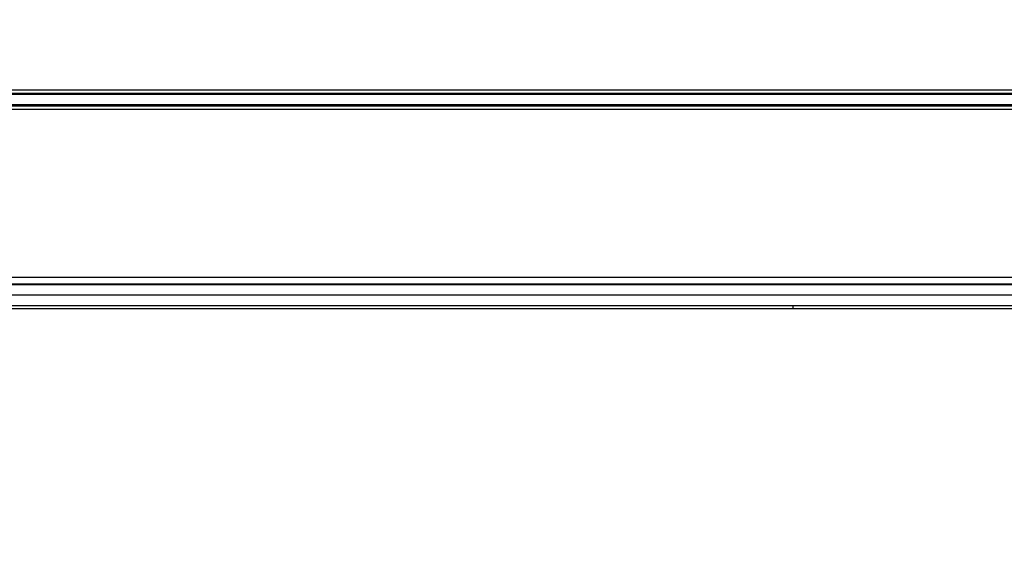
# Model space of a CAD drawing. Header units: millimetres. Extents: x 25 to 1935, y 715 to 2336.
# Tile 147 of 252: x 1314 to 1342, y 1018 to 1033. Entities that reach past the tile are written whole.
import ezdxf

# ---------------------------------------------------------------- set-up
doc = ezdxf.new("R2010")
doc.units = ezdxf.units.MM
doc.header["$LTSCALE"] = 2
doc.layers.get('0').update_dxf_attribs({"color": 2})
doc.styles.add('FS2312', font='simsun.ttf', dxfattribs={"width": 0.8})
doc.dimstyles.new('STANDARD$0', dxfattribs={"dimtxt": 3.5, "dimasz": 3, "dimexe": 1.5, "dimexo": 0.5, "dimgap": 1.5, "dimtad": 1, "dimdec": 1, "dimlfac": 5, "dimdsep": 46, "dimtxsty": 'FS2312', "dimblk1": 'OPEN', "dimblk2": 'OPEN', "dimsah": 1, "dimcen": 0, "dimclrd": 4, "dimclre": 4, "dimclrt": 4, "dimadec": 0, "dimazin": 0, "dimtfac": 1, "dimtdec": 1, "dimtmove": 1, "dimatfit": 0, "dimldrblk": 'OPEN', "dimfxl": 1, "dimtolj": 1, "dimtzin": 0, "dimlwd": 18, "dimlwe": 18, "dimarcsym": 1})

# ---------------------------------------------------------------- blocks, each defined once
blk = doc.blocks.new('_OPEN')
at = {"color": 0}
for p, q in [((-0.966, 0.259), (0, 0)), ((0, 0), (-1, 0)), ((0, 0), (-0.966, -0.259))]:
    blk.add_line(p, q, dxfattribs=at)
blk = doc.blocks.new('*D46')
at = {"color": 4, "lineweight": 18, "transparency": 16777216}
for p, q in [((1275.228, 1018.123), (1275.228, 1070.112)), ((1397.628, 1018.515), (1397.628, 1070.112)), ((1278.228, 1068.612), (1394.628, 1068.612))]:
    blk.add_line(p, q, dxfattribs=at)
at = {"layer": 'Defpoints', "color": 0, "transparency": 16777216}
for p in [(1397.628, 1068.612), (1397.628, 1018.015), (1275.228, 1017.623)]:
    blk.add_point(p, dxfattribs=at)
at = {"color": 4, "lineweight": 18, "transparency": 16777216, "xscale": 3, "yscale": 3, "zscale": 3, "rotation": 180}
blk.add_blockref('_OPEN', (1275.228, 1068.612), dxfattribs=at)
at = {"color": 4, "lineweight": 18, "transparency": 16777216, "xscale": 3, "yscale": 3, "zscale": 3}
blk.add_blockref('_OPEN', (1397.628, 1068.612), dxfattribs=at)
at = {"color": 4, "transparency": 16777216, "insert": (1336.428, 1071.862), "char_height": 3.5, "attachment_point": 5, "style": 'FS2312'}
blk.add_mtext('\\A1;612', dxfattribs=at)

msp = doc.modelspace()

# ---------------------------------------------------------------- linework, layer by layer
at = {"color": 2, "linetype": 'Continuous', "lineweight": 30}
for p, q in [((1286.572, 1031.247), (1386.284, 1031.247)), ((1386.284, 1031.147), (1286.572, 1031.147)), ((1386.284, 1031.12), (1286.572, 1031.12)), ((1391.628, 1030.82), (1281.228, 1030.82)), ((1281.228, 1030.793), (1391.628, 1030.793)), ((1391.628, 1030.694), (1281.228, 1030.694)), ((1281.828, 1025.929), (1391.028, 1025.929)), ((1391.028, 1025.729), (1281.828, 1025.729)), ((1281.828, 1025.719), (1391.028, 1025.719)), ((1367.152, 1025.419), (1305.704, 1025.419)), ((1281.828, 1025.12), (1336.428, 1025.12)), ((1336.428, 1025.12), (1391.028, 1025.12))]:
    msp.add_line(p, q, dxfattribs=at)
at = {"color": 2, "linetype": 'Continuous', "lineweight": 30, "flags": 128}
for points in [[(1336.428, 1025.022), (1336.228, 1025.022), (1335.428, 1025.022), (1332.228, 1025.022), (1319.428, 1025.022), (1281.828, 1025.022)], [(1391.028, 1025.022), (1390.828, 1025.022), (1390.028, 1025.022), (1386.828, 1025.022), (1374.028, 1025.022), (1336.428, 1025.022)]]:
    msp.add_lwpolyline(points, dxfattribs=at)
at = {"color": 2, "linetype": 'Continuous', "lineweight": 30}
msp.add_open_spline([(1336.428, 1025.022), (1336.428, 1025.035), (1336.428, 1025.061), (1336.428, 1025.093), (1336.428, 1025.116), (1336.428, 1025.119), (1336.428, 1025.12)], degree=3, dxfattribs=at)

# ---------------------------------------------------------------- dimensions: what is measured, and where the dimension line sits
dim = msp.add_linear_dim(base=(1397.628, 1068.612), p1=(1275.228, 1017.623), p2=(1397.628, 1018.015), dimstyle='STANDARD$0')
dim.commit()
dim.dimension.update_dxf_attribs({"geometry": '*D46', "text_midpoint": (1336.428, 1071.862)})

doc.saveas('drawing.dxf')
